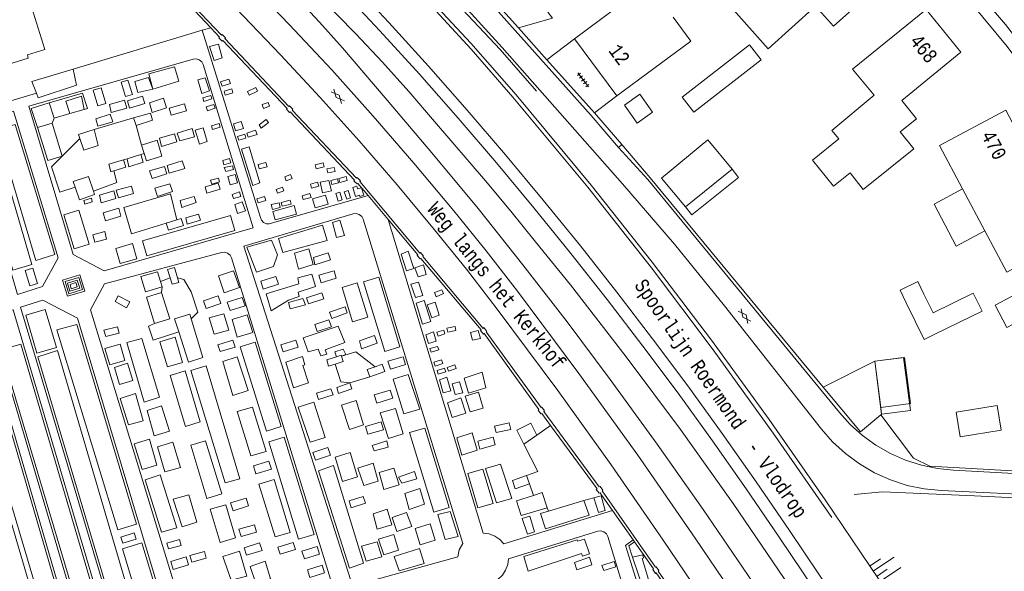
# Model space of a CAD drawing. Header units: metres. Extents: x 196790 to 198335, y 354523 to 356036.
# Tile 71 of 105: x 197890 to 198015, y 354860 to 354930. Entities that reach past the tile are written whole.
import ezdxf

# ---------------------------------------------------------------- set-up
doc = ezdxf.new("R2010")
doc.units = ezdxf.units.M
doc.linetypes.add('DGN Style 2', pattern=[186.027128, 111.616277, -74.410851])
doc.linetypes.add('DGN Style 3', pattern=[260.437979, 186.027128, -74.410851])
for name, color, linetype, lineweight in [('afdak', 252, 'DGN Style 2', 18), ('bij- of bedrijfsgebouw', 252, 'Continuous', 18), ('heg of haag', 252, 'Continuous', 18), ('hoofdgebouw', 252, 'Continuous', 18), ('huisnummer BAG', 252, 'Continuous', 18), ('kant asfaltverharding', 252, 'Continuous', 18), ('kant klinkerverharding', 252, 'Continuous', 18), ('kant muur (extern)', 252, 'Continuous', 18), ('kant onverhard', 252, 'Continuous', 18), ('kant tegelverharding', 252, 'Continuous', 18), ('kunstwerken', 252, 'Continuous', 18), ('molgoot', 252, 'DGN Style 3', 18), ('overige afscheidingen', 252, 'Continuous', 18), ('overige tekst', 252, 'Continuous', 18), ('raster', 252, 'Continuous', 18), ('spoorrail', 252, 'Continuous', 18), ('straatnaam', 252, 'Continuous', 18), ('taludlijn', 252, 'Continuous', 18), ('taludsymbool', 252, 'Continuous', 18), ('toekomstig bijgebouw', 252, 'Continuous', 18), ('tuinhuis', 252, 'DGN Style 2', 18), ('verh asfaltsymbool', 2, 'Continuous', 0), ('verh tegelsymbool', 2, 'Continuous', 0), ('vlakafsluiter groen', 252, 'DGN Style 2', 18)]:
    doc.layers.add(name, color=color, linetype=linetype, lineweight=lineweight)
doc.styles.add('Style-Courier New', font='cour.ttf')

# ---------------------------------------------------------------- blocks, each defined once
blk = doc.blocks.new('TA')
at = {"layer": 'taludsymbool', "linetype": 'Continuous', "lineweight": 0}
for p, q in [((-0.5, 0), (-0.5, -0.5)), ((-0.25, 0), (-0.25, -1)), ((0, 0), (0, -0.5)), ((0.25, 0), (0.25, -1)), ((0.5, 0), (0.5, -0.5))]:
    blk.add_line(p, q, dxfattribs=at)
blk = doc.blocks.new('S612')
at = {"layer": 'verh asfaltsymbool', "color": 252}
for p, q in [((-0.99, -0.26), (0.01, 0.24)), ((0.01, -0.26), (-0.99, 0.24)), ((0.01, 0.24), (1.01, -0.26)), ((1.01, 0.24), (0.01, -0.26))]:
    blk.add_line(p, q, dxfattribs=at)
blk = doc.blocks.new('S642')
at = {"layer": 'verh tegelsymbool', "color": 252}
for p, q in [((-1.12, 0), (1.12, 0)), ((-0.9, -0.25), (-0.9, 0.25)), ((-0.45, -0.25), (-0.45, 0.25)), ((0, -0.25), (0, 0.25)), ((0.45, -0.25), (0.45, 0.25)), ((0.9, -0.25), (0.9, 0.25))]:
    blk.add_line(p, q, dxfattribs=at)

msp = doc.modelspace()

# ---------------------------------------------------------------- linework, layer by layer
at = {"layer": 'afdak'}
for p, q in [((198008.908, 354879.969), (198014.116, 354880.825)), ((198014.116, 354880.825), (198014.635, 354877.668)), ((198009.427, 354876.811), (198008.908, 354879.969)), ((198014.635, 354877.668), (198009.427, 354876.811))]:
    msp.add_line(p, q, dxfattribs=at)
at = {"layer": 'afdak', "flags": 128}
for points in [[(197974.019, 354920.034), (197982.604, 354926.693), (197984.063, 354924.812), (197975.478, 354918.153), (197974.019, 354920.034)], [(197980.359, 354910.885), (197981.2, 354909.83), (197975.236, 354905.074), (197974.429, 354906.086)], [(198009.726, 354908.392), (198006.101, 354906.435), (198008.927, 354901.101), (198012.564, 354903.036)], [(197998.547, 354886.432), (198002.327, 354886.915), (198003.077, 354881.047), (197999.296, 354880.564)]]:
    msp.add_lwpolyline(points, dxfattribs=at)
at = {"layer": 'bij- of bedrijfsgebouw'}
for p, q in [((197977.27, 354914.613), (197980.359, 354910.885)), ((197974.429, 354906.086), (197980.359, 354910.885)), ((197997.077, 354908.295), (197995.414, 354910.427)), ((197991.989, 354883.162), (197998.547, 354886.432)), ((197998.547, 354886.432), (197999.296, 354880.564))]:
    msp.add_line(p, q, dxfattribs=at)
at = {"layer": 'bij- of bedrijfsgebouw', "flags": 128}
for points in [[(197888.315, 354932.626), (197888.368, 354932.653), (197888.423, 354932.555), (197890.496, 354933.619), (197892.835, 354926.101), (197890.613, 354925.429), (197890.725, 354925.026), (197885.209, 354923.309)], [(198001.782, 354915.613), (198003.508, 354913.468), (197997.077, 354908.295)], [(197977.27, 354914.613), (197971.396, 354909.747), (197974.429, 354906.086)], [(198002.555, 354893.875), (198001.775, 354895.481), (198004.028, 354896.575), (198004.802, 354894.981)], [(198006.193, 354889.87), (198012.202, 354892.826), (198011.075, 354895.117), (198005.97, 354892.606), (198004.802, 354894.981)], [(198006.193, 354889.87), (198004.822, 354889.205), (198002.555, 354893.875)], [(197999.304, 354879.636), (197996.732, 354877.446), (197991.989, 354883.162)], [(197999.296, 354880.564), (197999.404, 354879.721), (197999.304, 354879.636)]]:
    msp.add_lwpolyline(points, dxfattribs=at)
at = {"layer": 'heg of haag'}
for p, q in [((197912.854, 354928.549), (197896.429, 354923.622)), ((197913.964, 354928.882), (197912.854, 354928.549)), ((197896.429, 354923.622), (197891.187, 354922.049))]:
    msp.add_line(p, q, dxfattribs=at)
at = {"layer": 'hoofdgebouw'}
for p, q in [((197960.296, 354927.473), (197965.679, 354920.208)), ((197995.414, 354910.427), (197993.301, 354908.706)), ((198012.564, 354903.036), (198009.726, 354908.392))]:
    msp.add_line(p, q, dxfattribs=at)
at = {"layer": 'hoofdgebouw', "flags": 128}
for points in [[(197986.92, 354936.833), (197987.069, 354936.966), (197989.011, 354934.739), (197996.069, 354940.964), (198000.728, 354935.734), (197993.267, 354929.078), (197990.995, 354931.624), (197984.965, 354926.215), (197980.549, 354931.138), (197984.271, 354934.477), (197984.977, 354935.105)], [(197960.296, 354927.473), (197966.734, 354932.258), (197966.982, 354931.93), (197969.973, 354934.14), (197970.171, 354933.872)], [(198001.782, 354915.613), (198003.862, 354917.286), (198001.97, 354919.638), (198009.511, 354925.78), (198005.087, 354931.218), (197995.722, 354923.601)], [(197965.679, 354920.208), (197975.121, 354927.151), (197972.853, 354930.229)], [(197995.722, 354923.601), (197998.481, 354920.3), (197993.061, 354915.814), (197993.966, 354914.731)], [(198009.726, 354908.392), (198006.807, 354913.9), (198015.217, 354918.391), (198018.127, 354912.928)], [(197993.301, 354908.706), (197990.619, 354912.039), (197993.966, 354914.731)], [(198017.309, 354898.832), (198015.346, 354897.785), (198012.564, 354903.036)], [(198018.04, 354895.769), (198013.865, 354893.579), (198015.353, 354890.742), (198018.595, 354892.442), (198020.083, 354889.605), (198023.784, 354891.546)]]:
    msp.add_lwpolyline(points, dxfattribs=at)
at = {"layer": 'kant asfaltverharding'}
for p, q in [((197956.789, 354924.804), (197953.149, 354928.871)), ((197962.847, 354918.034), (197956.789, 354924.804)), ((197962.847, 354918.034), (197966.339, 354914.023)), ((197966.339, 354914.023), (197965.912, 354913.658))]:
    msp.add_line(p, q, dxfattribs=at)
at = {"layer": 'kant asfaltverharding', "flags": 128}
for points in [[(197953.149, 354928.871), (197947.986, 354934.641), (197939.029, 354944.265), (197932.842, 354950.453), (197926.568, 354956.555), (197920.21, 354962.568), (197913.769, 354968.492), (197909.835, 354972.155), (197901.077, 354979.593)], [(197894.655, 354958.178), (197895.951, 354957.077), (197917.77, 354935.78), (197923.962, 354929.289), (197929.371, 354923.507), (197934.665, 354917.62), (197939.853, 354911.639), (197944.943, 354905.574), (197949.044, 354900.499), (197953.039, 354895.341), (197960.854, 354884.891), (197968.365, 354874.492), (197975.666, 354863.945), (197991.886, 354840.007), (198016.738, 354802.147), (198021.026, 354795.243), (198022.17, 354793.154), (198023.082, 354790.938), (198023.743, 354788.635), (198024.031, 354786.948)], [(198013.658, 354800.395), (197988.857, 354838.192), (197971.602, 354863.675), (197964.976, 354873.268), (197958.164, 354882.73), (197950.463, 354893.061), (197946.526, 354898.161), (197942.483, 354903.178), (197937.719, 354908.869), (197932.86, 354914.479), (197927.902, 354920.001), (197922.84, 354925.428), (197911.572, 354937.278)], [(197940.602, 354937.898), (197951.102, 354926.35), (197966.421, 354909.018), (197973.017, 354901.341), (197979.396, 354893.483), (197991.754, 354877.816), (197993.18, 354876.191), (197994.798, 354874.7), (197996.587, 354873.375), (197998.519, 354872.245), (198000.563, 354871.331), (198002.681, 354870.647), (198004.835, 354870.199), (198006.987, 354869.985), (198031.083, 354868.857), (198031.053, 354868.591)], [(197965.912, 354913.658), (197969.655, 354909.569), (197994.038, 354879.915), (197995.421, 354878.397), (197996.977, 354877.006), (197998.688, 354875.77), (198000.528, 354874.715), (198002.469, 354873.857), (198004.477, 354873.211), (198006.52, 354872.781), (198008.562, 354872.566), (198031.647, 354871.314), (198034.944, 354871.019)]]:
    msp.add_lwpolyline(points, dxfattribs=at)
at = {"layer": 'kant klinkerverharding', "flags": 128}
msp.add_lwpolyline([(197953.149, 354928.871), (197957.49, 354930.083), (197956.882, 354930.855)], dxfattribs=at)
at = {"layer": 'kant muur (extern)'}
for p, q in [((197934, 354907.53), (197936.565, 354904.482)), ((197965.144, 354867.433), (197963.795, 354869.36)), ((197967.758, 354863.7), (197965.144, 354867.433)), ((197967.758, 354863.7), (197967.93, 354863.454))]:
    msp.add_line(p, q, dxfattribs=at)
at = {"layer": 'kant muur (extern)', "flags": 128}
for points in [[(197906.104, 354937.091), (197906.309, 354936.886), (197906.359, 354936.952), (197913.964, 354928.882)], [(197977.808, 354849.936), (197970.973, 354859.722), (197971.06, 354859.8), (197970.715, 354860.288), (197970.617, 354860.227), (197963.814, 354869.961), (197963.892, 354870.03), (197963.546, 354870.512), (197963.451, 354870.448), (197956.404, 354880.048), (197956.486, 354880.117), (197956.132, 354880.596), (197956.047, 354880.548), (197949.052, 354890.173), (197949.149, 354890.247), (197948.765, 354890.719), (197948.667, 354890.628), (197940.987, 354899.759), (197941.071, 354899.83), (197940.699, 354900.287), (197940.595, 354900.21), (197932.953, 354909.32), (197933.036, 354909.396), (197932.613, 354909.833), (197932.516, 354909.748), (197924.329, 354918.41), (197924.418, 354918.496), (197924.011, 354918.922), (197923.913, 354918.839), (197915.749, 354927.512), (197915.843, 354927.605), (197915.426, 354928.026), (197915.321, 354927.936), (197906.575, 354937.157)], [(197913.964, 354928.882), (197915.084, 354927.693), (197915.017, 354927.608), (197915.437, 354927.18), (197915.509, 354927.252), (197923.68, 354918.6), (197923.606, 354918.502), (197924.008, 354918.083), (197924.094, 354918.157), (197932.272, 354909.501), (197932.209, 354909.41), (197932.629, 354908.998), (197932.714, 354909.058), (197934, 354907.53)], [(197936.565, 354904.482), (197940.346, 354899.989), (197940.262, 354899.914), (197940.63, 354899.456), (197940.721, 354899.536), (197948.4, 354890.43), (197948.315, 354890.359), (197948.686, 354889.89), (197948.778, 354889.956), (197955.768, 354880.301), (197955.691, 354880.235), (197956.026, 354879.744), (197956.119, 354879.801), (197957.256, 354878.254)], [(197957.256, 354878.254), (197963.171, 354870.205), (197963.07, 354870.131), (197963.444, 354869.662), (197963.548, 354869.713), (197963.795, 354869.36)], [(198003.484, 354874.105), (198005.573, 354873.084), (198034.975, 354871.439)], [(197967.93, 354863.454), (197970.339, 354860.012), (197970.257, 354859.941), (197970.607, 354859.446), (197970.693, 354859.51), (197977.505, 354849.759), (197977.417, 354849.688), (197977.782, 354849.171), (197977.863, 354849.231), (197984.428, 354839.324), (197984.344, 354839.218), (197984.685, 354838.755), (197984.786, 354838.821), (197987.27, 354835.044)]]:
    msp.add_lwpolyline(points, dxfattribs=at)
at = {"layer": 'kant onverhard'}
for p, q in [((197891.754, 354920.555), (197891.187, 354922.049)), ((197891.754, 354920.555), (197887.642, 354919.312)), ((197893.38, 354919.321), (197894.035, 354917.367)), ((197893.782, 354916.716), (197891.906, 354916.193)), ((197894.035, 354917.367), (197893.782, 354916.716)), ((197899.113, 354915.911), (197904.109, 354917.424)), ((197904.462, 354916.43), (197905.149, 354913.94)), ((197895.027, 354912.52), (197897.299, 354914.79)), ((197902.856, 354912.08), (197903.304, 354912.177)), ((197905.072, 354912.734), (197905.498, 354912.868)), ((197907.572, 354896.588), (197908.788, 354897.047)), ((197907.78, 354895.911), (197907.696, 354895.176)), ((197934.223, 354884.456), (197931.667, 354883.711)), ((197957.256, 354878.254), (197955.509, 354877.032)), ((197955.509, 354877.032), (197953.854, 354875.874)), ((197954.558, 354870.826), (197955.057, 354869.365)), ((197961.481, 354868.734), (197962.773, 354869.051)), ((197963.681, 354869.326), (197963.795, 354869.36)), ((197956.829, 354867.793), (197956.966, 354867.373))]:
    msp.add_line(p, q, dxfattribs=at)
at = {"layer": 'kant onverhard', "flags": 128}
for points in [[(197912.854, 354928.549), (197920.303, 354904.719), (197920.428, 354904.38), (197920.693, 354904.093), (197921.05, 354903.934), (197921.411, 354903.925), (197934, 354907.53)], [(197911.732, 354924.881), (197912.115, 354924.909), (197912.51, 354924.789), (197912.831, 354924.53), (197913.022, 354924.196), (197919.363, 354903.432), (197900.376, 354897.947), (197896.458, 354900.027), (197890.781, 354918.89), (197911.732, 354924.881)], [(197896.429, 354923.622), (197896.873, 354921.572), (197891.984, 354919.947), (197891.754, 354920.555)], [(197891.906, 354916.193), (197891.107, 354918.615), (197893.38, 354919.321)], [(197883.006, 354916.537), (197888.863, 354918.263), (197894.55, 354899.62), (197892.555, 354895.934), (197889.365, 354894.925), (197883.006, 354916.537)], [(197896.697, 354908.597), (197894.725, 354907.953), (197893.688, 354911.179), (197895.027, 354912.52)], [(197901.637, 354910.669), (197902.004, 354909.194), (197899.02, 354908.075)], [(197909.638, 354904.437), (197908.855, 354907.756), (197902.888, 354906.014), (197903.855, 354902.667), (197908.302, 354904.007)], [(197931.808, 354858.54), (197932.376, 354858.372), (197932.881, 354858.064), (197945.419, 354861.56), (197945.615, 354862.458), (197946.055, 354863.264), (197933.396, 354904.529), (197933.205, 354904.863), (197932.884, 354905.122), (197932.489, 354905.242), (197932.106, 354905.214), (197918.192, 354901.065), (197931.808, 354858.54)], [(197936.565, 354904.482), (197948.657, 354864.561), (197949.409, 354864.469), (197950.139, 354864.194), (197950.782, 354863.753), (197951.288, 354863.188), (197965.144, 354867.433)], [(197919.773, 354897.772), (197918.553, 354900.978), (197921.704, 354901.862), (197922.49, 354899.962), (197921.963, 354898.511), (197919.773, 354897.772)], [(197915.34, 354900.293), (197915.723, 354900.321), (197916.118, 354900.201), (197916.439, 354899.941), (197916.63, 354899.608), (197929.563, 354857.59), (197929.193, 354856.721), (197911.407, 354851.323), (197898.655, 354892.975), (197900.43, 354896.273), (197915.34, 354900.293)], [(197909.739, 354897.065), (197910.548, 354896.855), (197911.455, 354895.288), (197912.34, 354892.684), (197911.488, 354891.834)], [(197926.859, 354897.515), (197925.056, 354897.048), (197925.192, 354896.309), (197921.019, 354895.036), (197921.671, 354892.841), (197923.855, 354894.232), (197925.247, 354894.698), (197925.114, 354895.227), (197927.298, 354895.96), (197926.859, 354897.515)], [(197889.754, 354893.304), (197892.565, 354894.217), (197896.977, 354891.917), (197909.474, 354850.235), (197903.144, 354848.346), (197889.754, 354893.304)], [(197885.73, 354891.995), (197888.8, 354892.993), (197902.084, 354848.029), (197899.016, 354847.114), (197885.73, 354891.995)], [(197878.657, 354889.696), (197884.691, 354891.658), (197897.801, 354846.751), (197891.606, 354844.902), (197878.657, 354889.696)], [(197909.894, 354890.173), (197906.617, 354889.135), (197906.026, 354890.912), (197906.806, 354891.25)], [(197930.197, 354890.921), (197931.04, 354888.806), (197928.544, 354887.903), (197928.75, 354887.333), (197927.999, 354887.122), (197927.628, 354887.983), (197926.372, 354887.62), (197925.719, 354889.4), (197930.197, 354890.921)], [(197930.611, 354887.067), (197932.461, 354887.63), (197934.902, 354885.748)], [(197931.667, 354883.711), (197930.527, 354883.821), (197929.829, 354886.089)], [(197953.854, 354875.874), (197955.615, 354872.419), (197954.193, 354871.895)], [(197942.893, 354866.939), (197943.83, 354863.74), (197945.491, 354864.141), (197944.479, 354867.335), (197942.893, 354866.939)], [(197950.571, 354858.732), (197951.11, 354859.237), (197951.53, 354859.87), (197951.79, 354860.583), (197951.877, 354861.317), (197963.262, 354864.832), (197963.645, 354864.86), (197964.04, 354864.74), (197964.36, 354864.48), (197964.551, 354864.147), (197977.046, 354823.074), (197977.03, 354822.626), (197976.829, 354822.185), (197976.468, 354821.86), (197976.046, 354821.711), (197964.765, 354818.419), (197964.334, 354819.086), (197963.732, 354819.641), (197963.008, 354820.026), (197962.236, 354820.211), (197950.571, 354858.732)], [(197967.758, 354863.7), (197966.795, 354862.998), (197979.076, 354823.821), (197979.228, 354823.438), (197979.539, 354823.119), (197979.951, 354822.949), (197980.363, 354822.95), (197992.822, 354826.578)]]:
    msp.add_lwpolyline(points, dxfattribs=at)
at = {"layer": 'kant tegelverharding'}
for p, q in [((197956.789, 354924.804), (197960.296, 354927.473)), ((197962.847, 354918.034), (197965.679, 354920.208))]:
    msp.add_line(p, q, dxfattribs=at)
at = {"layer": 'kant tegelverharding', "flags": 128}
for points in [[(198041.954, 354884.785), (198030.865, 354905.638), (198027.395, 354911.801), (198023.62, 354917.811), (198019.551, 354923.646), (198015.2, 354929.284), (198010.582, 354934.706), (198005.713, 354939.892), (198000.612, 354944.827), (197995.299, 354949.495), (197994.537, 354950.133)], [(198030.749, 354902.603), (198027.364, 354908.819), (198023.672, 354914.885), (198019.682, 354920.781), (198015.407, 354926.483), (198010.861, 354931.972), (198006.062, 354937.229), (198001.026, 354942.237), (197995.773, 354946.98), (197993.431, 354948.995)]]:
    msp.add_lwpolyline(points, dxfattribs=at)
at = {"layer": 'kunstwerken', "flags": 128}
for points in [[(197895.725, 354894.703), (197897.938, 354895.367), (197897.309, 354897.421), (197895.078, 354896.757), (197895.725, 354894.703)], [(197895.41, 354896.573), (197895.877, 354895.039), (197897.624, 354895.563), (197897.158, 354897.094), (197895.41, 354896.573)], [(197896.973, 354896.777), (197895.711, 354896.389), (197896.025, 354895.343), (197897.304, 354895.73), (197896.973, 354896.777)], [(197896.971, 354895.908), (197896.188, 354895.67), (197896.045, 354896.21), (197896.801, 354896.441), (197896.971, 354895.908)]]:
    msp.add_lwpolyline(points, dxfattribs=at)
at = {"layer": 'molgoot', "flags": 128}
msp.add_lwpolyline([(197965.912, 354913.658), (197962.411, 354917.707), (197950.254, 354931.315), (197944.507, 354937.653), (197938.667, 354943.907), (197932.884, 354949.709), (197927.02, 354955.43), (197921.077, 354961.07), (197915.057, 354966.626), (197909.474, 354971.725), (197900.637, 354979.261), (197899.359, 354980.466)], dxfattribs=at)
at = {"layer": 'overige afscheidingen'}
for p, q in [((197896.024, 354917.954), (197894.035, 354917.367)), ((197897.827, 354918.485), (197896.024, 354917.954)), ((197895.027, 354912.52), (197893.782, 354916.716)), ((197904.109, 354917.424), (197904.462, 354916.43)), ((197905.498, 354912.868), (197905.149, 354913.94)), ((197903.304, 354912.177), (197905.072, 354912.734)), ((197909.638, 354904.437), (197908.302, 354904.007)), ((197907.572, 354896.588), (197907.78, 354895.911)), ((197930.611, 354887.067), (197930.602, 354887.095)), ((197954.558, 354870.826), (197954.193, 354871.895)), ((197962.773, 354869.051), (197963.681, 354869.326)), ((197961.481, 354868.734), (197956.966, 354867.373))]:
    msp.add_line(p, q, dxfattribs=at)
at = {"layer": 'overige afscheidingen', "flags": 128}
for points in [[(197915.442, 354925.03), (197914.96, 354926.785), (197913.821, 354926.479), (197914.415, 354924.718), (197915.442, 354925.03)], [(197906.609, 354921.079), (197906.095, 354923.016), (197909.36, 354923.895), (197909.919, 354922.073), (197906.609, 354921.079)], [(197903.419, 354922.226), (197902.552, 354921.935), (197903.096, 354920.119), (197904.018, 354920.404), (197903.419, 354922.226)], [(197912.318, 354922.248), (197912.814, 354920.514), (197913.79, 354920.853), (197913.239, 354922.517), (197912.318, 354922.248)], [(197915.422, 354921.454), (197915.229, 354921.999), (197916.268, 354922.332), (197916.474, 354921.786), (197915.422, 354921.454)], [(197893.38, 354919.321), (197897.62, 354920.571), (197898.274, 354918.617), (197897.827, 354918.485)], [(197900.585, 354919.253), (197899.586, 354918.95), (197898.972, 354920.92), (197900.028, 354921.248), (197900.585, 354919.253)], [(197915.796, 354920.316), (197915.659, 354920.823), (197916.637, 354921.118), (197916.796, 354920.591), (197915.796, 354920.316)], [(197919.915, 354920.805), (197919.699, 354921.259), (197918.638, 354920.76), (197918.845, 354920.291), (197919.915, 354920.805)], [(197903.292, 354918.628), (197902.979, 354919.644), (197901.056, 354919.104), (197901.283, 354918.106), (197903.292, 354918.628)], [(197905.266, 354920.176), (197905.58, 354919.247), (197903.624, 354918.646), (197903.356, 354919.583), (197905.266, 354920.176)], [(197906.516, 354918.109), (197906.185, 354919.337), (197907.958, 354919.905), (197908.338, 354918.683), (197906.516, 354918.109)], [(197908.929, 354917.747), (197908.669, 354918.653), (197910.614, 354919.203), (197910.864, 354918.312), (197908.929, 354917.747)], [(197913.969, 354920.25), (197914.086, 354919.812), (197913.065, 354919.486), (197912.94, 354919.978), (197913.969, 354920.25)], [(197920.691, 354918.622), (197921.449, 354918.895), (197921.281, 354919.345), (197920.535, 354919.094), (197920.691, 354918.622)], [(197904.109, 354917.424), (197906.284, 354918.029), (197906.564, 354917.137), (197904.462, 354916.43)], [(197913.373, 354918.795), (197914.339, 354919.126), (197914.509, 354918.65), (197913.557, 354918.298), (197913.373, 354918.795)], [(197901.482, 354916.913), (197899.572, 354916.341), (197899.316, 354917.277), (197901.161, 354917.895), (197901.482, 354916.913)], [(197914.2, 354915.923), (197915.179, 354916.207), (197915.045, 354916.7), (197914.052, 354916.412), (197914.2, 354915.923)], [(197917.122, 354915.767), (197918.14, 354916.068), (197917.862, 354916.966), (197916.844, 354916.643), (197917.122, 354915.767)], [(197920.121, 354916.524), (197920.403, 354916.114), (197921.325, 354916.801), (197921.034, 354917.199), (197920.121, 354916.524)], [(197886.721, 354915.877), (197889.069, 354916.558), (197894.117, 354900.009), (197891.689, 354899.275), (197886.721, 354915.877)], [(197891.906, 354916.193), (197893.227, 354911.99), (197895.027, 354912.52)], [(197899.113, 354915.911), (197897.124, 354915.303), (197897.299, 354914.79)], [(197897.299, 354914.79), (197897.801, 354913.321), (197899.646, 354913.895), (197899.113, 354915.911)], [(197911.586, 354916.061), (197909.692, 354915.484), (197910.009, 354914.49), (197911.909, 354915.013), (197911.586, 354916.061)], [(197913.51, 354914.386), (197912.999, 354916.136), (197911.973, 354915.863), (197912.543, 354914.06), (197913.51, 354914.386)], [(197918.547, 354915.448), (197918.717, 354914.935), (197919.889, 354915.274), (197919.682, 354915.866), (197918.547, 354915.448)], [(197905.498, 354912.868), (197905.804, 354911.93), (197907.744, 354912.552), (197907.13, 354914.591), (197905.149, 354913.94)], [(197907.713, 354913.786), (197909.646, 354914.348), (197909.342, 354915.398), (197907.423, 354914.807), (197907.713, 354913.786)], [(197917.547, 354914.571), (197918.449, 354914.828), (197918.304, 354915.333), (197917.39, 354915.049), (197917.547, 354914.571)], [(197891.197, 354898.753), (197888.76, 354898.044), (197884.26, 354913.338), (197886.679, 354914.071), (197891.197, 354898.753)], [(197919.325, 354908.816), (197920.229, 354909.132), (197918.846, 354913.707), (197917.873, 354913.42), (197919.325, 354908.816)], [(197902.856, 354912.08), (197900.965, 354911.524), (197901.259, 354910.552), (197901.637, 354910.669)], [(197901.637, 354910.669), (197903.136, 354911.133), (197902.856, 354912.08)], [(197905.072, 354912.734), (197905.373, 354911.754), (197903.544, 354911.198), (197903.304, 354912.177)], [(197910.34, 354911.936), (197910.67, 354910.952), (197908.681, 354910.376), (197908.402, 354911.345), (197910.34, 354911.936)], [(197916.376, 354912.228), (197915.51, 354911.983), (197915.622, 354911.425), (197916.525, 354911.709), (197916.376, 354912.228)], [(197920.004, 354911.456), (197920.986, 354911.726), (197921.137, 354911.178), (197920.151, 354910.907), (197920.004, 354911.456)], [(197928.397, 354911.161), (197928.267, 354911.67), (197927.265, 354911.422), (197927.395, 354910.913), (197928.397, 354911.161)], [(197906.148, 354910.653), (197908.096, 354911.219), (197908.368, 354910.292), (197906.5, 354909.698), (197906.148, 354910.653)], [(197916.733, 354911.321), (197916.87, 354910.829), (197915.876, 354910.566), (197915.687, 354911.107), (197916.733, 354911.321)], [(197929.804, 354910.582), (197929.707, 354911.091), (197928.762, 354910.906), (197928.869, 354910.405), (197929.804, 354910.582)], [(197896.697, 354908.597), (197896.445, 354909.313), (197898.394, 354909.953), (197899.02, 354908.075)], [(197915.077, 354909.269), (197914.938, 354909.758), (197913.938, 354909.476), (197914.093, 354908.993), (197915.077, 354909.269)], [(197916.125, 354909.956), (197917.075, 354910.218), (197917.364, 354909.148), (197916.42, 354908.893), (197916.125, 354909.956)], [(197924.327, 354909.676), (197924.12, 354910.2), (197923.383, 354909.915), (197923.583, 354909.393), (197924.327, 354909.676)], [(197927.716, 354908.713), (197927.56, 354909.208), (197926.679, 354908.969), (197926.814, 354908.466), (197927.716, 354908.713)], [(197929.024, 354909.442), (197929.33, 354908.125), (197928.191, 354907.87), (197927.888, 354909.213), (197929.024, 354909.442)], [(197930.252, 354909.144), (197930.094, 354909.656), (197929.241, 354909.438), (197929.378, 354908.925), (197930.252, 354909.144)], [(197931.363, 354909.436), (197931.225, 354909.929), (197930.286, 354909.702), (197930.419, 354909.197), (197931.363, 354909.436)], [(197896.697, 354908.597), (197897.26, 354906.999), (197899.163, 354907.645), (197899.02, 354908.075)], [(197900.01, 354906.609), (197899.792, 354907.594), (197901.623, 354908.134), (197901.878, 354907.17), (197900.01, 354906.609)], [(197901.933, 354908.222), (197903.871, 354908.705), (197904.113, 354907.766), (197902.212, 354907.223), (197901.933, 354908.222)], [(197909.102, 354908.035), (197908.775, 354909.037), (197906.85, 354908.445), (197907.176, 354907.424), (197909.102, 354908.035)], [(197913.467, 354907.846), (197915.161, 354908.325), (197914.904, 354909.093), (197913.269, 354908.635), (197913.467, 354907.846)], [(197916.703, 354907.676), (197916.858, 354907.145), (197917.791, 354907.419), (197917.635, 354907.979), (197916.703, 354907.676)], [(197923.101, 354908.586), (197922.281, 354908.293), (197922.461, 354907.837), (197923.276, 354908.135), (197923.101, 354908.586)], [(197930.183, 354906.812), (197929.885, 354907.78), (197930.4, 354907.936), (197930.695, 354906.971), (197930.183, 354906.812)], [(197931.288, 354907.068), (197930.961, 354908.004), (197931.455, 354908.172), (197931.782, 354907.233), (197931.288, 354907.068)], [(197932.421, 354907.389), (197932.912, 354907.557), (197932.948, 354907.425), (197933.446, 354907.577), (197933.156, 354908.519), (197932.663, 354908.391), (197932.58, 354908.712), (197932.053, 354908.562), (197932.421, 354907.389)], [(197898.765, 354907.18), (197898.852, 354906.734), (197897.911, 354906.412), (197897.781, 354906.895), (197898.765, 354907.18)], [(197910.298, 354905.995), (197912.12, 354906.63), (197911.839, 354907.408), (197910.051, 354906.876), (197910.298, 354905.995)], [(197917.981, 354906.709), (197917.029, 354906.404), (197917.385, 354905.257), (197918.379, 354905.585), (197917.981, 354906.709)], [(197919.988, 354906.609), (197919.842, 354907.097), (197920.794, 354907.413), (197920.964, 354906.903), (197919.988, 354906.609)], [(197924.073, 354906.938), (197924.195, 354906.43), (197923.062, 354906.166), (197922.934, 354906.651), (197924.073, 354906.938)], [(197926.596, 354907.785), (197925.604, 354907.497), (197925.753, 354907.007), (197926.736, 354907.269), (197926.596, 354907.785)], [(197927.248, 354905.963), (197926.922, 354907.089), (197928.596, 354907.571), (197928.914, 354906.438), (197927.248, 354905.963)], [(197895.238, 354905.068), (197897.163, 354905.664), (197898.502, 354901.335), (197896.555, 354900.745), (197895.238, 354905.068)], [(197902.239, 354905.903), (197902.526, 354904.91), (197900.543, 354904.303), (197900.26, 354905.335), (197902.239, 354905.903)], [(197922.816, 354906), (197921.852, 354905.757), (197921.677, 354906.401), (197922.686, 354906.603), (197922.816, 354906)], [(197922.177, 354904.451), (197921.856, 354905.508), (197924.573, 354906.25), (197924.881, 354905.159), (197922.177, 354904.451)], [(197916.466, 354904.975), (197917.039, 354903.073), (197905.83, 354899.835), (197905.255, 354901.758), (197916.466, 354904.975)], [(197909.638, 354904.437), (197910.202, 354904.618), (197910.505, 354903.732), (197908.591, 354903.101), (197908.302, 354904.007)], [(197910.984, 354903.897), (197912.678, 354904.376), (197912.421, 354905.144), (197910.786, 354904.686), (197910.984, 354903.897)], [(197931.018, 354902.444), (197929.999, 354902.17), (197929.473, 354904.095), (197930.426, 354904.378), (197931.018, 354902.444)], [(197899.208, 354901.608), (197898.951, 354902.542), (197900.471, 354902.959), (197900.689, 354901.975), (197899.208, 354901.608)], [(197928.796, 354901.796), (197928.197, 354903.745), (197922.597, 354902.07), (197923.159, 354900.294), (197928.796, 354901.796)], [(197903.988, 354901.428), (197901.866, 354900.796), (197902.432, 354898.874), (197904.544, 354899.478), (197903.988, 354901.428)], [(197926.455, 354900.74), (197924.613, 354900.204), (197925.134, 354898.162), (197926.994, 354898.734), (197926.455, 354900.74)], [(197939.825, 354898.224), (197938.896, 354897.932), (197938.214, 354900.084), (197939.098, 354900.436), (197939.825, 354898.224)], [(197927.22, 354898.708), (197929.213, 354899.364), (197928.937, 354900.225), (197927.039, 354899.651), (197927.22, 354898.708)], [(197891.897, 354896.353), (197890.927, 354896.049), (197890.32, 354897.971), (197891.304, 354898.284), (197891.897, 354896.353)], [(197909.739, 354897.065), (197909.343, 354898.366), (197908.457, 354898.135), (197908.788, 354897.047)], [(197915.664, 354895.16), (197914.936, 354897.316), (197916.857, 354897.935), (197917.612, 354895.822), (197915.664, 354895.16)], [(197928.042, 354896.421), (197929.944, 354897.01), (197929.675, 354897.956), (197927.744, 354897.41), (197928.042, 354896.421)], [(197940.384, 354897.172), (197941.423, 354897.481), (197941.047, 354898.7), (197939.957, 354898.342), (197940.384, 354897.172)], [(197907.78, 354895.911), (197905.662, 354895.258), (197905.066, 354897.217), (197907.194, 354897.821), (197907.572, 354896.588)], [(197909.739, 354897.065), (197909.917, 354896.48), (197909.034, 354896.237), (197908.788, 354897.047)], [(197922.249, 354897.244), (197922.608, 354896.248), (197920.64, 354895.612), (197920.351, 354896.622), (197922.249, 354897.244)], [(197935.357, 354897.146), (197933.424, 354896.547), (197936.131, 354887.679), (197938.07, 354888.281), (197935.357, 354897.146)], [(197933.963, 354892.042), (197932.596, 354896.426), (197930.708, 354895.822), (197932.011, 354891.46), (197933.963, 354892.042)], [(197940.977, 354894.819), (197940.034, 354894.555), (197939.431, 354896.241), (197940.422, 354896.51), (197940.977, 354894.819)], [(197942.47, 354895.185), (197942.665, 354894.649), (197943.598, 354895.065), (197943.409, 354895.526), (197942.47, 354895.185)], [(197901.803, 354894.042), (197902.174, 354894.775), (197903.667, 354893.995), (197903.257, 354893.256), (197901.803, 354894.042)], [(197907.696, 354895.176), (197905.768, 354894.593), (197906.806, 354891.25)], [(197906.806, 354891.25), (197908.756, 354891.857), (197907.696, 354895.176)], [(197915.271, 354893.768), (197913.371, 354893.158), (197913.046, 354894.142), (197914.918, 354894.752), (197915.271, 354893.768)], [(197917.954, 354894.537), (197916.068, 354893.945), (197916.431, 354892.896), (197918.331, 354893.489), (197917.954, 354894.537)], [(197923.864, 354893.899), (197924.095, 354893.106), (197926.021, 354893.598), (197925.708, 354894.442), (197923.864, 354893.899)], [(197926.173, 354894.53), (197926.412, 354893.753), (197928.357, 354894.364), (197928.134, 354895.132), (197926.173, 354894.53)], [(197941.978, 354891.495), (197940.956, 354891.171), (197940.147, 354893.839), (197941.152, 354894.16), (197941.978, 354891.495)], [(197894.304, 354888.197), (197891.822, 354887.475), (197890.402, 354892.29), (197892.877, 354893.011), (197894.304, 354888.197)], [(197929.392, 354891.859), (197931.337, 354892.621), (197931.092, 354893.353), (197929.105, 354892.706), (197929.392, 354891.859)], [(197943.071, 354892.305), (197942.57, 354893.959), (197941.546, 354893.617), (197942.111, 354891.976), (197943.071, 354892.305)], [(197909.894, 354890.173), (197909.368, 354891.818), (197911.313, 354892.424), (197911.488, 354891.834)], [(197909.894, 354890.173), (197911.125, 354886.32), (197912.944, 354886.927), (197911.488, 354891.834)], [(197916.274, 354890.413), (197914.398, 354889.877), (197913.756, 354891.95), (197915.638, 354892.48), (197916.274, 354890.413)], [(197918.611, 354892.356), (197916.702, 354891.747), (197917.326, 354889.501), (197919.32, 354890.109), (197918.611, 354892.356)], [(197927.212, 354891.102), (197927.506, 354890.24), (197929.344, 354890.828), (197928.995, 354891.718), (197927.212, 354891.102)], [(197894.349, 354890.444), (197896.898, 354891.134), (197904.505, 354865.689), (197902.132, 354864.983), (197894.349, 354890.444)], [(197900.603, 354889.593), (197902.3, 354890.021), (197902.093, 354890.818), (197900.35, 354890.399), (197900.603, 354889.593)], [(197942.783, 354890.139), (197942.945, 354889.652), (197943.776, 354889.92), (197943.634, 354890.405), (197942.783, 354890.139)], [(197944.035, 354890.671), (197944.144, 354890.154), (197945.195, 354890.337), (197945.084, 354890.852), (197944.035, 354890.671)], [(197947.039, 354890.115), (197947.312, 354889.112), (197948.345, 354889.346), (197948.009, 354890.366), (197947.039, 354890.115)], [(197905.205, 354889.334), (197903.277, 354888.808), (197905.505, 354881.234), (197907.458, 354881.884), (197905.205, 354889.334)], [(197908.468, 354885.739), (197910.387, 354886.3), (197909.448, 354889.486), (197907.491, 354888.912), (197908.468, 354885.739)], [(197914.89, 354888.52), (197915.164, 354887.67), (197917.075, 354888.234), (197916.779, 354889.133), (197914.89, 354888.52)], [(197923.194, 354887.645), (197922.912, 354888.525), (197924.805, 354889.12), (197925.08, 354888.239), (197923.194, 354887.645)], [(197933.167, 354888.033), (197932.924, 354889.021), (197934.836, 354889.697), (197935.168, 354888.727), (197933.167, 354888.033)], [(197941.714, 354888.715), (197941.369, 354889.817), (197942.334, 354890.167), (197942.681, 354889.017), (197941.714, 354888.715)], [(197887.261, 354887.88), (197889.779, 354888.621), (197899.109, 354856.835), (197896.745, 354856.087), (197887.261, 354887.88)], [(197901.114, 354885.97), (197903.043, 354886.539), (197902.421, 354888.629), (197900.497, 354888.061), (197901.114, 354885.97)], [(197919.614, 354888.883), (197917.712, 354888.27), (197921.075, 354877.559), (197922.923, 354878.125), (197919.614, 354888.883)], [(197942.056, 354887.576), (197943.012, 354887.892), (197942.852, 354888.338), (197941.887, 354888.064), (197942.056, 354887.576)], [(197904.602, 354853.292), (197902.182, 354852.626), (197891.943, 354887.006), (197894.441, 354887.807), (197904.602, 354853.292)], [(197916.782, 354882.087), (197918.715, 354882.705), (197917.352, 354887), (197915.499, 354886.422), (197916.782, 354882.087)], [(197923.551, 354886.332), (197925.653, 354887.037), (197925.94, 354885.986), (197925.688, 354885.911), (197926.404, 354883.697), (197924.521, 354883.07), (197923.551, 354886.332)], [(197929.964, 354887.014), (197928.733, 354886.618), (197928.96, 354885.828), (197929.829, 354886.089)], [(197929.829, 354886.089), (197930.834, 354886.391), (197930.611, 354887.067)], [(197930.602, 354887.095), (197930.565, 354887.208), (197929.964, 354887.014)], [(197938.468, 354886.984), (197936.527, 354886.447), (197936.848, 354885.429), (197938.793, 354886.02), (197938.468, 354886.984)], [(197943.533, 354886.162), (197943.356, 354886.627), (197942.388, 354886.328), (197942.55, 354885.826), (197943.533, 354886.162)], [(197895.054, 354846.376), (197897.392, 354847.082), (197886.014, 354886.057), (197883.47, 354885.294), (197895.054, 354846.376)], [(197902.347, 354883.493), (197904.04, 354883.991), (197903.38, 354886.186), (197901.711, 354885.646), (197902.347, 354883.493)], [(197913.38, 354885.86), (197911.441, 354885.264), (197915.804, 354870.96), (197917.668, 354871.497), (197913.38, 354885.86)], [(197934.223, 354884.456), (197933.881, 354885.405), (197934.902, 354885.748)], [(197934.223, 354884.456), (197936.127, 354885.138), (197935.817, 354886.055), (197934.902, 354885.748)], [(197943.737, 354885.577), (197942.786, 354885.263), (197942.935, 354884.777), (197943.93, 354885.101), (197943.737, 354885.577)], [(197944.246, 354885.198), (197944.094, 354885.661), (197945.071, 354885.984), (197945.227, 354885.527), (197944.246, 354885.198)], [(197880.463, 354884.529), (197882.837, 354885.203), (197894.394, 354845.981), (197891.812, 354845.27), (197880.463, 354884.529)], [(197910.735, 354878.135), (197912.627, 354878.714), (197910.714, 354885.235), (197908.79, 354884.628), (197910.735, 354878.135)], [(197939.116, 354884.748), (197937.201, 354884.143), (197938.567, 354879.768), (197940.593, 354880.324), (197939.116, 354884.748)], [(197944.528, 354882.685), (197943.564, 354882.423), (197943.089, 354884.094), (197944.034, 354884.394), (197944.528, 354882.685)], [(197929.28, 354882.944), (197927.439, 354882.359), (197927.707, 354881.569), (197929.55, 354882.163), (197929.28, 354882.944)], [(197931.667, 354883.711), (197930.013, 354883.096), (197930.25, 354882.35), (197931.945, 354882.91), (197931.667, 354883.711)], [(197945.086, 354882.197), (197946.072, 354882.433), (197945.664, 354883.829), (197944.733, 354883.562), (197945.086, 354882.197)], [(197903.482, 354878.362), (197905.36, 354878.876), (197904.371, 354882.321), (197902.428, 354881.696), (197903.482, 354878.362)], [(197937.153, 354881.736), (197935.114, 354881.112), (197934.782, 354882.167), (197936.825, 354882.749), (197937.153, 354881.736)], [(197945.835, 354881.77), (197946.449, 354879.813), (197944.727, 354879.268), (197944.118, 354881.158), (197945.835, 354881.77)], [(197946.989, 354879.995), (197948.676, 354880.475), (197948.067, 354882.496), (197946.351, 354882.007), (197946.989, 354879.995)], [(197907.712, 354880.767), (197905.866, 354880.192), (197906.778, 354876.939), (197908.692, 354877.559), (197907.712, 354880.767)], [(197919.084, 354874.394), (197921.006, 354874.977), (197919.291, 354880.606), (197917.347, 354880.026), (197919.084, 354874.394)], [(197927.096, 354881.238), (197928.55, 354876.752), (197926.623, 354876.142), (197925.094, 354880.581), (197927.096, 354881.238)], [(197932.47, 354881.463), (197930.635, 354880.873), (197931.648, 354877.77), (197933.427, 354878.35), (197932.47, 354881.463)], [(197938.479, 354877.223), (197936.586, 354876.617), (197935.565, 354879.863), (197937.5, 354880.448), (197938.479, 354877.223)], [(197935.978, 354877.733), (197935.663, 354878.721), (197933.698, 354878.126), (197933.971, 354877.164), (197935.978, 354877.733)], [(197941.247, 354877.941), (197939.293, 354877.363), (197942.372, 354867.247), (197944.337, 354867.846), (197941.247, 354877.941)], [(197952.171, 354877.745), (197951.965, 354878.589), (197950.106, 354878.179), (197950.33, 354877.353), (197952.171, 354877.745)], [(197923.324, 354876.794), (197921.386, 354876.195), (197925.127, 354863.786), (197927.153, 354864.397), (197923.324, 354876.794)], [(197947.909, 354875.129), (197945.964, 354874.5), (197945.312, 354876.689), (197947.249, 354877.336), (197947.909, 354875.129)], [(197949.95, 354876.784), (197947.996, 354876.252), (197948.257, 354875.262), (197950.179, 354875.785), (197949.95, 354876.784)], [(197905.247, 354872.673), (197907.105, 354873.225), (197906.176, 354876.533), (197904.198, 354875.95), (197905.247, 354872.673)], [(197909.142, 354876.138), (197907.192, 354875.546), (197908.128, 354872.388), (197910.131, 354872.919), (197909.142, 354876.138)], [(197913.486, 354868.984), (197915.383, 354869.549), (197913.31, 354876.334), (197911.412, 354875.759), (197913.486, 354868.984)], [(197926.978, 354874.819), (197927.294, 354873.869), (197929.206, 354874.494), (197928.883, 354875.464), (197926.978, 354874.819)], [(197934.765, 354875.028), (197934.541, 354875.738), (197936.392, 354876.293), (197936.559, 354875.509), (197934.765, 354875.028)], [(197932.67, 354871.725), (197931.711, 354874.813), (197929.795, 354874.241), (197930.74, 354871.125), (197932.67, 354871.725)], [(197919.724, 354872.102), (197921.696, 354872.721), (197921.359, 354873.719), (197919.431, 354873.141), (197919.724, 354872.102)], [(197929.591, 354873.187), (197927.694, 354872.512), (197931.622, 354860.109), (197933.423, 354860.749), (197929.591, 354873.187)], [(197934.637, 354873.453), (197932.697, 354872.826), (197933.481, 354870.643), (197935.298, 354871.177), (197934.637, 354873.453)], [(197935.417, 354872.289), (197937.285, 354872.84), (197937.986, 354870.702), (197936.026, 354870.126), (197935.417, 354872.289)], [(197950.38, 354868.41), (197952.297, 354868.986), (197950.855, 354873.33), (197948.969, 354872.812), (197950.38, 354868.41)], [(197907.695, 354864.688), (197909.662, 354865.227), (197907.51, 354871.98), (197905.598, 354871.354), (197907.695, 354864.688)], [(197937.86, 354871.698), (197938.289, 354870.934), (197940.198, 354871.494), (197939.933, 354872.395), (197937.86, 354871.698)], [(197948.615, 354872.725), (197946.692, 354872.143), (197947.999, 354867.769), (197949.927, 354868.324), (197948.615, 354872.725)], [(197954.193, 354871.895), (197952.414, 354871.274), (197952.752, 354870.205), (197954.558, 354870.826)], [(197922.169, 354864.094), (197924.089, 354864.647), (197922.053, 354871.396), (197920.107, 354870.796), (197922.169, 354864.094)], [(197911.193, 354869.443), (197909.19, 354868.889), (197910.335, 354865.356), (197912.189, 354865.976), (197911.193, 354869.443)], [(197918.463, 354869.019), (197916.491, 354868.411), (197916.838, 354867.427), (197918.761, 354868.043), (197918.463, 354869.019)], [(197931.858, 354867.804), (197931.589, 354868.666), (197933.376, 354869.251), (197933.698, 354868.388), (197931.858, 354867.804)], [(197939.244, 354867.584), (197938.708, 354869.595), (197940.595, 354870.237), (197941.211, 354868.235), (197939.244, 354867.584)], [(197955.057, 354869.365), (197952.93, 354868.699), (197953.517, 354866.82), (197956.829, 354867.793)], [(197956.829, 354867.793), (197956.198, 354869.723), (197955.057, 354869.365)], [(197963.681, 354869.326), (197964.22, 354867.429), (197963.344, 354867.2), (197962.773, 354869.051)], [(197915.162, 354863.382), (197917.102, 354863.957), (197915.867, 354868.16), (197913.884, 354867.629), (197915.162, 354863.382)], [(197961.481, 354868.734), (197962.17, 354866.835), (197956.589, 354865.126), (197955.97, 354867.073), (197956.966, 354867.373)], [(197936.422, 354867.602), (197934.645, 354867.035), (197935.164, 354865.068), (197937.046, 354865.621), (197936.422, 354867.602)], [(197937.658, 354864.756), (197937.065, 354866.573), (197938.918, 354867.181), (197939.596, 354865.396), (197937.658, 354864.756)], [(197953.631, 354866.421), (197954.327, 354864.445), (197955.218, 354864.722), (197954.622, 354866.716), (197953.631, 354866.421)], [(197919.539, 354865.636), (197917.562, 354865.075), (197917.862, 354864.145), (197919.798, 354864.692), (197919.539, 354865.636)], [(197941.903, 354865.767), (197939.99, 354865.178), (197940.658, 354863.083), (197942.553, 354863.663), (197941.903, 354865.767)], [(197902.531, 354864.056), (197902.764, 354863.313), (197904.46, 354863.819), (197904.228, 354864.593), (197902.531, 354864.056)], [(197937.274, 354864.386), (197935.354, 354863.79), (197936.004, 354861.808), (197937.878, 354862.421), (197937.274, 354864.386)], [(197905.174, 354863.326), (197902.722, 354862.592), (197906.608, 354849.726), (197909.098, 354850.439), (197905.174, 354863.326)], [(197908.585, 354862.551), (197910.201, 354863.014), (197909.969, 354863.765), (197908.354, 354863.289), (197908.585, 354862.551)], [(197920.176, 354863.35), (197918.205, 354862.708), (197918.523, 354861.76), (197920.525, 354862.372), (197920.176, 354863.35)], [(197922.828, 354861.879), (197924.763, 354862.477), (197924.465, 354863.392), (197922.527, 354862.804), (197922.828, 354861.879)], [(197927.52, 354862.879), (197927.831, 354861.908), (197925.921, 354861.302), (197925.581, 354862.264), (197927.52, 354862.879)], [(197935.749, 354861.562), (197935.168, 354863.458), (197933.18, 354862.921), (197933.772, 354861.001), (197935.749, 354861.562)], [(197962.22, 354861.955), (197961.333, 354861.63), (197961.195, 354861.969), (197954.376, 354859.746), (197953.838, 354861.609), (197960.631, 354863.709), (197960.692, 354863.548), (197961.576, 354863.814), (197962.22, 354861.955)], [(197967.698, 354861.5), (197967.22, 354862.937), (197967.93, 354863.454)], [(197909.175, 354859.96), (197911.12, 354860.556), (197910.827, 354861.571), (197908.874, 354860.961), (197909.175, 354859.96)], [(197913.15, 354862.246), (197913.398, 354861.39), (197911.565, 354860.886), (197911.314, 354861.731), (197913.15, 354862.246)], [(197916.571, 354858.572), (197918.56, 354859.091), (197917.612, 354862.264), (197915.522, 354861.601), (197916.571, 354858.572)], [(197940.54, 354862.622), (197937.314, 354861.604), (197937.952, 354859.789), (197941.162, 354860.684), (197940.54, 354862.622)], [(197967.698, 354861.5), (197969.03, 354857.52), (197969.977, 354857.814), (197968.896, 354861.342), (197969.096, 354861.441), (197968.998, 354861.787), (197967.698, 354861.5)], [(197920.913, 354860.983), (197918.985, 354860.336), (197919.701, 354858.204), (197921.595, 354858.742), (197920.913, 354860.983)], [(197926.273, 354859.888), (197926.571, 354858.927), (197928.459, 354859.516), (197928.153, 354860.49), (197926.273, 354859.888)], [(197962.222, 354861.493), (197962.521, 354860.523), (197960.594, 354859.905), (197960.281, 354860.826), (197962.222, 354861.493)], [(197964.035, 354859.809), (197963.795, 354860.449), (197965.353, 354860.941), (197965.563, 354860.294), (197964.035, 354859.809)]]:
    msp.add_lwpolyline(points, dxfattribs=at)
at = {"layer": 'raster'}
for p, q in [((197969.919, 354909.781), (197966.339, 354914.023)), ((197991.989, 354883.162), (197969.919, 354909.781)), ((197999.304, 354879.636), (198003.484, 354874.105))]:
    msp.add_line(p, q, dxfattribs=at)
at = {"layer": 'raster', "flags": 128}
for points in [[(197993.069, 354866.559), (197985.62, 354877.292), (197977.959, 354887.877), (197970.088, 354898.308), (197962.014, 354908.578), (197952.462, 354920.046), (197947.134, 354926.168), (197941.623, 354932.13), (197935.937, 354937.926), (197930.083, 354943.547), (197915.569, 354957.292), (197895.427, 354975.839), (197888.355, 354981.998), (197881.098, 354987.943), (197873.665, 354993.668), (197866.066, 354999.164), (197847.599, 355011.926), (197841.413, 355016.139), (197835.077, 355020.121), (197832.318, 355015.887)], [(197890.166, 354967.855), (197892.465, 354965.953), (197896.296, 354962.71), (197900.065, 354959.419), (197903.775, 354956.086), (197907.464, 354952.703), (197914.758, 354945.831), (197918.345, 354942.349), (197921.935, 354938.849), (197925.458, 354935.289), (197932.395, 354928.145), (197935.863, 354924.481), (197939.208, 354920.761), (197942.466, 354916.948), (197948.946, 354909.395), (197952.197, 354905.559), (197955.314, 354901.63)], [(198007.69, 354827.361), (197995.688, 354845.698), (197986.991, 354858.777), (197980.492, 354868.328), (197973.786, 354877.746), (197966.877, 354887.022), (197959.771, 354896.151), (197955.314, 354901.63)], [(197995.934, 354869.467), (197999.523, 354869.819), (198011.247, 354869.308), (198030.973, 354868.321)]]:
    msp.add_lwpolyline(points, dxfattribs=at)
at = {"layer": 'spoorrail', "flags": 128}
for points in [[(197884.526, 354977.724), (197892.587, 354971.158), (197896.668, 354967.752), (197904.717, 354960.804), (197912.609, 354953.68), (197916.479, 354950.034), (197924.095, 354942.613), (197931.54, 354935.02), (197936.651, 354929.543), (197941.686, 354923.995), (197946.644, 354918.379), (197951.524, 354912.696), (197956.326, 354906.945), (197961.048, 354901.129), (197965.69, 354895.249), (197970.25, 354889.306), (197974.728, 354883.3), (197979.123, 354877.233), (197983.435, 354871.106), (197987.661, 354864.921), (198000.725, 354845.517), (198029.778, 354801.459), (198040.208, 354785.464), (198044.598, 354778.877)], [(197883.593, 354976.549), (197891.627, 354970.006), (197895.69, 354966.603), (197903.701, 354959.664), (197911.556, 354952.55), (197915.414, 354948.916), (197923.004, 354941.518), (197930.424, 354933.95), (197935.52, 354928.489), (197940.54, 354922.958), (197945.484, 354917.359), (197950.35, 354911.692), (197955.137, 354905.959), (197959.846, 354900.16), (197964.474, 354894.297), (197969.021, 354888.371), (197973.486, 354882.383), (197977.868, 354876.334), (197982.166, 354870.225), (197986.38, 354864.058), (198000, 354843.829), (198043.855, 354777.265)]]:
    msp.add_lwpolyline(points, dxfattribs=at)
at = {"layer": 'taludlijn'}
msp.add_line((197992.238, 354868.796), (198043.216, 354793.46), dxfattribs=at)
at = {"layer": 'taludlijn', "flags": 128}
for points in [[(197866.427, 354999.552), (197873.997, 354994.021), (197881.437, 354988.312), (197888.741, 354982.428), (197895.901, 354976.376), (197915.902, 354957.662), (197928.61, 354945.616), (197934.956, 354939.578), (197941.12, 354933.349), (197947.092, 354926.936), (197952.866, 354920.349), (197962.43, 354908.828), (197970.179, 354899.046), (197977.733, 354889.109), (197985.087, 354879.024), (197992.238, 354868.796)], [(197896.084, 354958.86), (197913.411, 354943.657), (197918.544, 354938.926), (197921.728, 354935.905), (197924.826, 354932.792), (197927.833, 354929.591), (197930.745, 354926.307), (197936.457, 354919.645), (197942.141, 354912.958), (197948.007, 354905.892), (197953.738, 354898.716), (197959.35, 354891.448), (197964.861, 354884.102), (197970.841, 354875.888), (197976.699, 354867.586), (197982.428, 354859.195), (197988.019, 354850.711), (198004.619, 354825.07)]]:
    msp.add_lwpolyline(points, dxfattribs=at)
at = {"layer": 'toekomstig bijgebouw', "flags": 128}
msp.add_lwpolyline([(197999.404, 354879.721), (197998.547, 354886.432), (198002.217, 354886.901), (198003.074, 354880.19), (197999.404, 354879.721)], dxfattribs=at)
at = {"layer": 'tuinhuis'}
for p, q in [((197966.67, 354919.039), (197968.632, 354920.418)), ((197968.632, 354920.418), (197970.239, 354918.133)), ((197968.278, 354916.754), (197966.67, 354919.039)), ((197970.239, 354918.133), (197968.278, 354916.754))]:
    msp.add_line(p, q, dxfattribs=at)
at = {"layer": 'vlakafsluiter groen'}
msp.add_line((197948.519, 354885.054), (197946.245, 354884.267), dxfattribs=at)
at = {"layer": 'vlakafsluiter groen', "flags": 128}
for points in [[(197873.211, 354995.253), (197884.405, 354987.93), (197892.442, 354981.82), (197892.242, 354981.57), (197894.296, 354979.969), (197918.162, 354959.599), (197929.741, 354948.546), (197950.838, 354926.102), (197969.52, 354904.659), (197987.281, 354881.922), (197995.934, 354869.467)], [(197906.609, 354921.079), (197904.698, 354920.621), (197904.305, 354922.025), (197906.045, 354922.53), (197906.609, 354921.079)], [(197896.024, 354917.954), (197895.49, 354919.555), (197897.511, 354920.172), (197897.827, 354918.485)], [(197929.964, 354887.014), (197929.763, 354887.656), (197930.853, 354887.989), (197931.156, 354887.293), (197930.602, 354887.095)], [(197946.245, 354884.267), (197946.807, 354882.359), (197948.996, 354883.06), (197948.519, 354885.054)], [(197955.509, 354877.032), (197954.728, 354878.564), (197952.946, 354877.656), (197953.854, 354875.874)]]:
    msp.add_lwpolyline(points, dxfattribs=at)

# ---------------------------------------------------------------- block references
at = {"layer": 'taludsymbool', "xscale": 3.131024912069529, "yscale": 3.131024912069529, "zscale": 3.131024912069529, "rotation": 123.8930812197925}
msp.add_blockref('TA', (197998.836, 354859.108), dxfattribs=at)
at = {"layer": 'verh asfaltsymbool'}
for p, rotation in [((197930.139, 354920.16), 311.3529363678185), ((197981.947, 354892.202), 308.2570168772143)]:
    msp.add_blockref('S612', p, dxfattribs=dict(at, rotation=rotation))
at = {"layer": 'verh tegelsymbool', "rotation": 306.5373863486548}
msp.add_blockref('S642', (197961.397, 354922.245), dxfattribs=at)

# ---------------------------------------------------------------- texts
at = {"layer": 'huisnummer BAG', "style": 'Style-Courier New', "width": 0.694444}
for s, rotation, p in [('12', 306.53739, (197964.543, 354925.951)), ('468', 309.11609, (198002.906, 354927.116)), ('470', 298.02532, (198012.056, 354915.185))]:
    msp.add_text(s, height=1.8, rotation=rotation, dxfattribs=at).set_placement(p)
at = {"layer": 'overige tekst', "style": 'Style-Courier New', "width": 0.694444}
msp.add_text('Spoorlijn Roermond  - Vlodrop', height=1.8, rotation=304.81835, dxfattribs=at).set_placement((197967.844, 354896.092))
at = {"layer": 'straatnaam', "style": 'Style-Courier New', "width": 0.694444}
msp.add_text('Weg langs het Kerkhof', height=1.8, rotation=308.74928, dxfattribs=at).set_placement((197941.446, 354905.745))

doc.saveas('drawing.dxf')
